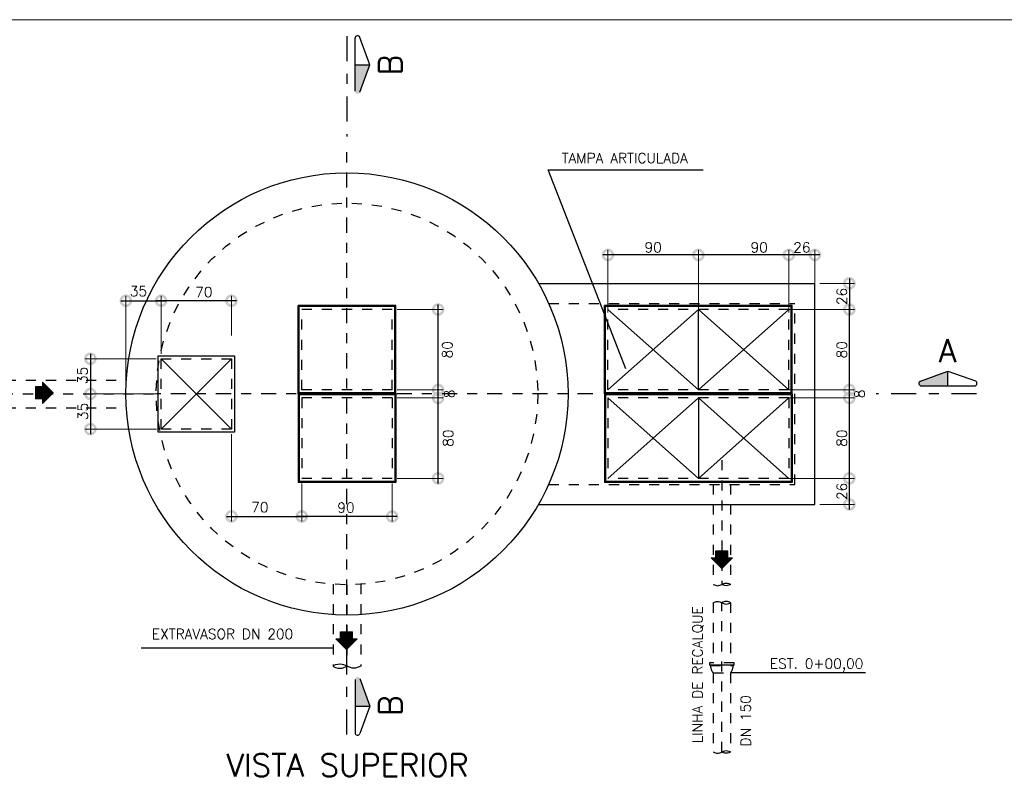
# Model space of a CAD drawing. Header units: millimetres. Extents: x 197878 to 197999, y 8707048 to 8707095.
# Tile 20 of 36: x 197884 to 197894, y 8707078 to 8707086. Entities that reach past the tile are written whole.
import ezdxf
from ezdxf.enums import TextEntityAlignment as Align

# ---------------------------------------------------------------- set-up
doc = ezdxf.new("R2010")
doc.units = ezdxf.units.MM
doc.header["$LTSCALE"] = 0.1
for name, pattern in [('DASHDOT', [1, 0.5, -0.25, 0, -0.25]), ('DASHDOTX2', [2, 1, -0.5, 0, -0.5]), ('HIDDEN', [0.375, 0.25, -0.125])]:
    doc.linetypes.add(name, pattern=pattern)
doc.layers.get('Defpoints').update_dxf_attribs({"lineweight": 9})
for name, color, linetype in [('BAR-EIXOS', 7, 'DASHDOT'), ('BAR-PECAS', 2, 'Continuous'), ('COTAS', 7, 'Continuous'), ('DIM', 7, 'Continuous'), ('EIXO', 7, 'DASHDOT'), ('ESTRUTURA', 5, 'Continuous'), ('LIMHATRA', 2, 'HIDDEN'), ('PAREDE', 5, 'Continuous'), ('RELAÇÀO', 2, 'Continuous'), ('TAMPA', 3, 'Continuous'), ('TEXTO', 2, 'Continuous')]:
    doc.layers.add(name, color=color, linetype=linetype)
doc.layers.add('PADRÃO', color=7, linetype='Continuous', lineweight=9)
doc.styles.add('ROMAND', font='ROMANS.SHX', dxfattribs={"oblique": 15, "height": 800})
doc.styles.add('romans', font='romans.shx')
doc.dimstyles.get("Standard").update_dxf_attribs({"dimtxt": 0.1, "dimasz": 0.2, "dimexe": 0.05, "dimexo": 0.05, "dimgap": 0.025, "dimtad": 1, "dimtoh": 1, "dimdec": 0, "dimlfac": 100, "dimzin": 0, "dimdsep": 46, "dimtxsty": 'romans', "dimblk1": 'DOTSMALL', "dimblk2": 'DOTSMALL', "dimsah": 1, "dimcen": 0.3, "dimdle": 0.05, "dimclrd": 7, "dimclre": 7, "dimclrt": 2, "dimazin": 0, "dimtfac": 1, "dimtdec": 0, "dimtmove": 2, "dimatfit": 3, "dimldrblk": 'DOTSMALL', "dimfxl": 0, "dimtolj": 1, "dimtzin": 0, "dimlwe": 5, "dimarcsym": 0})

# ---------------------------------------------------------------- blocks, each defined once
blk = doc.blocks.new('_DOTSMALL')
at = {"color": 0, "linetype": 'ByBlock', "const_width": 0.5}
blk.add_lwpolyline([(-0.0625, 0, 1), (0.0625, 0, 1)], format="xyb", close=True, dxfattribs=at)
blk = doc.blocks.new('*D91')
at = {"layer": 'Defpoints', "color": 0, "linetype": 'Continuous'}
for p in [(197891.207, 8707083.3532), (197891.207, 8707082.7302), (197892.107, 8707082.7302)]:
    blk.add_point(p, dxfattribs=at)
at = {"layer": 'DIM', "color": 7, "linetype": 'Continuous', "lineweight": 5}
for p, q in [((197891.207, 8707082.7802), (197891.207, 8707083.4032)), ((197892.107, 8707082.7802), (197892.107, 8707083.4032))]:
    blk.add_line(p, q, dxfattribs=at)
at = {"layer": 'DIM', "color": 7, "linetype": 'Continuous', "lineweight": -2}
blk.add_line((197892.157, 8707083.3532), (197891.157, 8707083.3532), dxfattribs=at)
at = {"layer": 'DIM', "color": 7, "linetype": 'Continuous', "lineweight": -2, "xscale": 0.2, "yscale": 0.2, "zscale": 0.2, "rotation": 180}
blk.add_blockref('_DOTSMALL', (197891.207, 8707083.3532), dxfattribs=at)
at = {"layer": 'DIM', "color": 7, "linetype": 'Continuous', "lineweight": -2, "xscale": 0.2, "yscale": 0.2, "zscale": 0.2}
blk.add_blockref('_DOTSMALL', (197892.107, 8707083.3532), dxfattribs=at)
at = {"layer": 'DIM', "color": 2, "linetype": 'Continuous', "insert": (197891.812, 8707083.4282), "char_height": 0.1, "attachment_point": 5, "style": 'romans'}
blk.add_mtext('\\A1;90', dxfattribs=at)
blk = doc.blocks.new('*D92')
at = {"layer": 'Defpoints', "color": 0, "linetype": 'Continuous'}
for p in [(197890.307, 8707083.3532), (197890.307, 8707082.7302), (197891.207, 8707082.7302)]:
    blk.add_point(p, dxfattribs=at)
at = {"layer": 'DIM', "color": 7, "linetype": 'Continuous', "lineweight": 5}
blk.add_line((197890.307, 8707082.7802), (197890.307, 8707083.4032), dxfattribs=at)
at = {"layer": 'DIM', "color": 7, "linetype": 'Continuous', "lineweight": -2}
blk.add_line((197891.257, 8707083.3532), (197890.257, 8707083.3532), dxfattribs=at)
at = {"layer": 'DIM', "color": 7, "linetype": 'Continuous', "lineweight": -2, "xscale": 0.2, "yscale": 0.2, "zscale": 0.2, "rotation": 180}
blk.add_blockref('_DOTSMALL', (197890.307, 8707083.3532), dxfattribs=at)
at = {"layer": 'DIM', "color": 7, "linetype": 'Continuous', "lineweight": -2, "xscale": 0.2, "yscale": 0.2, "zscale": 0.2}
blk.add_blockref('_DOTSMALL', (197891.207, 8707083.3532), dxfattribs=at)
at = {"layer": 'DIM', "color": 2, "linetype": 'Continuous', "insert": (197890.757, 8707083.4282), "char_height": 0.1, "attachment_point": 5, "style": 'romans'}
blk.add_mtext('\\A1;90', dxfattribs=at)
blk = doc.blocks.new('*D93')
at = {"layer": 'Defpoints', "color": 0, "linetype": 'Continuous'}
for p in [(197892.0035, 8707081.9302), (197892.71, 8707081.9302), (197892.0035, 8707081.1302)]:
    blk.add_point(p, dxfattribs=at)
at = {"layer": 'DIM', "color": 7, "linetype": 'Continuous', "lineweight": 5}
for p, q in [((197892.0535, 8707081.9302), (197892.76, 8707081.9302)), ((197892.0535, 8707081.1302), (197892.76, 8707081.1302))]:
    blk.add_line(p, q, dxfattribs=at)
at = {"layer": 'DIM', "color": 7, "linetype": 'Continuous', "lineweight": -2}
blk.add_line((197892.71, 8707081.0802), (197892.71, 8707081.9802), dxfattribs=at)
at = {"layer": 'DIM', "color": 7, "linetype": 'Continuous', "lineweight": -2, "xscale": 0.2, "yscale": 0.2, "zscale": 0.2}
for p, rotation in [((197892.71, 8707081.9302), 90), ((197892.71, 8707081.1302), 270)]:
    blk.add_blockref('_DOTSMALL', p, dxfattribs=dict(at, rotation=rotation))
at = {"layer": 'DIM', "color": 2, "linetype": 'Continuous', "insert": (197892.635, 8707081.5302), "char_height": 0.1, "attachment_point": 5, "rotation": 90, "style": 'romans'}
blk.add_mtext('\\A1;80', dxfattribs=at)
blk = doc.blocks.new('*D94')
at = {"layer": 'Defpoints', "color": 0, "linetype": 'Continuous'}
for p in [(197892.0035, 8707082.0102), (197892.0035, 8707081.9302), (197892.71, 8707082.0102)]:
    blk.add_point(p, dxfattribs=at)
at = {"layer": 'DIM', "color": 7, "linetype": 'Continuous', "lineweight": -2}
blk.add_line((197892.71, 8707081.8802), (197892.71, 8707082.0602), dxfattribs=at)
at = {"layer": 'DIM', "color": 7, "linetype": 'Continuous', "lineweight": 5}
blk.add_line((197892.0535, 8707082.0102), (197892.76, 8707082.0102), dxfattribs=at)
at = {"layer": 'DIM', "color": 7, "linetype": 'Continuous', "lineweight": -2, "xscale": 0.2, "yscale": 0.2, "zscale": 0.2}
for p, rotation in [((197892.71, 8707082.0102), 90), ((197892.71, 8707081.9302), 270)]:
    blk.add_blockref('_DOTSMALL', p, dxfattribs=dict(at, rotation=rotation))
at = {"layer": 'DIM', "color": 2, "linetype": 'Continuous', "insert": (197892.8117, 8707081.9702), "char_height": 0.1, "attachment_point": 5, "rotation": 90, "style": 'romans'}
blk.add_mtext('\\A1;8', dxfattribs=at)
blk = doc.blocks.new('*D95')
at = {"layer": 'Defpoints', "color": 0, "linetype": 'Continuous'}
for p in [(197892.0035, 8707082.8102), (197892.71, 8707082.8102), (197892.0035, 8707082.0102)]:
    blk.add_point(p, dxfattribs=at)
at = {"layer": 'DIM', "color": 7, "linetype": 'Continuous', "lineweight": 5}
blk.add_line((197892.0535, 8707082.8102), (197892.76, 8707082.8102), dxfattribs=at)
at = {"layer": 'DIM', "color": 7, "linetype": 'Continuous', "lineweight": -2}
blk.add_line((197892.71, 8707081.9602), (197892.71, 8707082.8602), dxfattribs=at)
at = {"layer": 'DIM', "color": 7, "linetype": 'Continuous', "lineweight": -2, "xscale": 0.2, "yscale": 0.2, "zscale": 0.2}
for p, rotation in [((197892.71, 8707082.8102), 90), ((197892.71, 8707082.0102), 270)]:
    blk.add_blockref('_DOTSMALL', p, dxfattribs=dict(at, rotation=rotation))
at = {"layer": 'DIM', "color": 2, "linetype": 'Continuous', "insert": (197892.635, 8707082.4102), "char_height": 0.1, "attachment_point": 5, "rotation": 90, "style": 'romans'}
blk.add_mtext('\\A1;80', dxfattribs=at)
blk = doc.blocks.new('*D96')
at = {"layer": 'Defpoints', "color": 0, "linetype": 'Continuous'}
for p in [(197892.107, 8707083.3532), (197892.367, 8707082.8102), (197892.107, 8707082.7302)]:
    blk.add_point(p, dxfattribs=at)
at = {"layer": 'DIM', "color": 7, "linetype": 'Continuous', "lineweight": 5}
for p, q in [((197892.107, 8707082.7802), (197892.107, 8707083.4032)), ((197892.367, 8707082.8602), (197892.367, 8707083.4032))]:
    blk.add_line(p, q, dxfattribs=at)
at = {"layer": 'DIM', "color": 7, "linetype": 'Continuous', "lineweight": -2}
blk.add_line((197892.417, 8707083.3532), (197892.057, 8707083.3532), dxfattribs=at)
at = {"layer": 'DIM', "color": 7, "linetype": 'Continuous', "lineweight": -2, "xscale": 0.2, "yscale": 0.2, "zscale": 0.2, "rotation": 180}
blk.add_blockref('_DOTSMALL', (197892.107, 8707083.3532), dxfattribs=at)
at = {"layer": 'DIM', "color": 7, "linetype": 'Continuous', "lineweight": -2, "xscale": 0.2, "yscale": 0.2, "zscale": 0.2}
blk.add_blockref('_DOTSMALL', (197892.367, 8707083.3532), dxfattribs=at)
at = {"layer": 'DIM', "color": 2, "linetype": 'Continuous', "insert": (197892.237, 8707083.4282), "char_height": 0.1, "attachment_point": 5, "style": 'romans'}
blk.add_mtext('\\A1;26', dxfattribs=at)
blk = doc.blocks.new('*D97')
at = {"layer": 'Defpoints', "color": 0, "linetype": 'Continuous'}
for p in [(197892.367, 8707081.1302), (197892.71, 8707081.1302), (197892.367, 8707080.8702)]:
    blk.add_point(p, dxfattribs=at)
at = {"layer": 'DIM', "color": 7, "linetype": 'Continuous', "lineweight": 5}
for p, q in [((197892.417, 8707081.1302), (197892.76, 8707081.1302)), ((197892.417, 8707080.8702), (197892.76, 8707080.8702))]:
    blk.add_line(p, q, dxfattribs=at)
at = {"layer": 'DIM', "color": 7, "linetype": 'Continuous', "lineweight": -2}
blk.add_line((197892.71, 8707080.8202), (197892.71, 8707081.1802), dxfattribs=at)
at = {"layer": 'DIM', "color": 7, "linetype": 'Continuous', "lineweight": -2, "xscale": 0.2, "yscale": 0.2, "zscale": 0.2}
for p, rotation in [((197892.71, 8707081.1302), 90), ((197892.71, 8707080.8702), 270)]:
    blk.add_blockref('_DOTSMALL', p, dxfattribs=dict(at, rotation=rotation))
at = {"layer": 'DIM', "color": 2, "linetype": 'Continuous', "insert": (197892.635, 8707081.0002), "char_height": 0.1, "attachment_point": 5, "rotation": 90, "style": 'romans'}
blk.add_mtext('\\A1;26', dxfattribs=at)
blk = doc.blocks.new('*D98')
at = {"layer": 'Defpoints', "color": 0, "linetype": 'Continuous'}
for p in [(197892.367, 8707083.0702), (197892.367, 8707082.8102), (197892.71, 8707082.8102)]:
    blk.add_point(p, dxfattribs=at)
at = {"layer": 'DIM', "color": 7, "linetype": 'Continuous', "lineweight": -2}
blk.add_line((197892.71, 8707083.1202), (197892.71, 8707082.7602), dxfattribs=at)
at = {"layer": 'DIM', "color": 7, "linetype": 'Continuous', "lineweight": 5}
for p, q in [((197892.417, 8707083.0702), (197892.76, 8707083.0702)), ((197892.417, 8707082.8102), (197892.76, 8707082.8102))]:
    blk.add_line(p, q, dxfattribs=at)
at = {"layer": 'DIM', "color": 7, "linetype": 'Continuous', "lineweight": -2, "xscale": 0.2, "yscale": 0.2, "zscale": 0.2}
for p, rotation in [((197892.71, 8707083.0702), 90), ((197892.71, 8707082.8102), 270)]:
    blk.add_blockref('_DOTSMALL', p, dxfattribs=dict(at, rotation=rotation))
at = {"layer": 'DIM', "color": 2, "linetype": 'Continuous', "insert": (197892.635, 8707082.9402), "char_height": 0.1, "attachment_point": 5, "rotation": 90, "style": 'romans'}
blk.add_mtext('\\A1;26', dxfattribs=at)
blk = doc.blocks.new('A$C26ED7CE0')
for p, q in [((0.1061, 0), (0, 0.1061)), ((0.0461, 0.1061), (0, 0.1061)), ((0.1661, 0.1761), (0.0461, 0.1761)), ((0.0461, 0.1061), (0.0461, 0.1761)), ((0.1061, 0), (0.2121, 0.1061)), ((0.1661, 0.1061), (0.1661, 0.1761)), ((0.2121, 0.1061), (0.1661, 0.1061))]:
    blk.add_line(p, q)
at = {"color": 0}
for p, q in [((0.1066, 0.0005), (0.0011, 0.1061)), ((0.1084, 0.0023), (0.0046, 0.1061)), ((0.1101, 0.0041), (0.0081, 0.1061)), ((0.1119, 0.0058), (0.0117, 0.1061)), ((0.1137, 0.0076), (0.0152, 0.1061)), ((0.1154, 0.0094), (0.0188, 0.1061)), ((0.1172, 0.0111), (0.0223, 0.1061)), ((0.119, 0.0129), (0.0258, 0.1061)), ((0.1207, 0.0147), (0.0294, 0.1061)), ((0.1225, 0.0164), (0.0329, 0.1061)), ((0.1243, 0.0182), (0.0364, 0.1061)), ((0.1261, 0.02), (0.04, 0.1061)), ((0.1278, 0.0218), (0.0435, 0.1061)), ((0.1632, 0.0571), (0.0461, 0.1742)), ((0.1614, 0.0553), (0.0461, 0.1707)), ((0.1596, 0.0536), (0.0461, 0.1671)), ((0.1579, 0.0518), (0.0461, 0.1636)), ((0.1561, 0.05), (0.0461, 0.1601)), ((0.1543, 0.0483), (0.0461, 0.1565)), ((0.1526, 0.0465), (0.0461, 0.153)), ((0.1508, 0.0447), (0.0461, 0.1495)), ((0.149, 0.043), (0.0461, 0.1459)), ((0.1473, 0.0412), (0.0461, 0.1424)), ((0.1455, 0.0394), (0.0461, 0.1389)), ((0.1437, 0.0377), (0.0461, 0.1353)), ((0.142, 0.0359), (0.0461, 0.1318)), ((0.1402, 0.0341), (0.0461, 0.1283)), ((0.1384, 0.0324), (0.0461, 0.1247)), ((0.1367, 0.0306), (0.0461, 0.1212)), ((0.1349, 0.0288), (0.0461, 0.1176)), ((0.1331, 0.0271), (0.0461, 0.1141)), ((0.1314, 0.0253), (0.0461, 0.1106)), ((0.1296, 0.0235), (0.0461, 0.107)), ((0.1649, 0.0589), (0.0478, 0.1761)), ((0.1667, 0.0606), (0.0513, 0.1761)), ((0.1685, 0.0624), (0.0548, 0.1761)), ((0.1702, 0.0642), (0.0584, 0.1761)), ((0.172, 0.0659), (0.0619, 0.1761)), ((0.1738, 0.0677), (0.0654, 0.1761)), ((0.1755, 0.0695), (0.069, 0.1761)), ((0.1773, 0.0712), (0.0725, 0.1761)), ((0.1791, 0.073), (0.076, 0.1761)), ((0.1809, 0.0748), (0.0796, 0.1761)), ((0.1826, 0.0766), (0.0831, 0.1761)), ((0.1844, 0.0783), (0.0866, 0.1761)), ((0.1862, 0.0801), (0.0902, 0.1761)), ((0.1879, 0.0819), (0.0937, 0.1761)), ((0.1661, 0.1072), (0.0972, 0.1761)), ((0.1661, 0.1108), (0.1008, 0.1761)), ((0.1661, 0.1143), (0.1043, 0.1761)), ((0.1661, 0.1179), (0.1079, 0.1761)), ((0.1661, 0.1214), (0.1114, 0.1761)), ((0.1661, 0.1249), (0.1149, 0.1761)), ((0.1661, 0.1285), (0.1185, 0.1761)), ((0.1661, 0.132), (0.122, 0.1761)), ((0.1661, 0.1355), (0.1255, 0.1761)), ((0.1661, 0.1391), (0.1291, 0.1761)), ((0.1661, 0.1426), (0.1326, 0.1761)), ((0.1661, 0.1461), (0.1361, 0.1761)), ((0.1661, 0.1497), (0.1397, 0.1761)), ((0.1661, 0.1532), (0.1432, 0.1761)), ((0.1661, 0.1567), (0.1467, 0.1761)), ((0.1661, 0.1603), (0.1503, 0.1761)), ((0.1661, 0.1638), (0.1538, 0.1761)), ((0.1661, 0.1674), (0.1574, 0.1761)), ((0.1661, 0.1709), (0.1609, 0.1761)), ((0.1661, 0.1744), (0.1644, 0.1761)), ((0.1897, 0.0836), (0.1672, 0.1061)), ((0.1915, 0.0854), (0.1708, 0.1061)), ((0.1932, 0.0872), (0.1743, 0.1061)), ((0.195, 0.0889), (0.1779, 0.1061)), ((0.1968, 0.0907), (0.1814, 0.1061)), ((0.1985, 0.0925), (0.1849, 0.1061)), ((0.2003, 0.0942), (0.1885, 0.1061)), ((0.2021, 0.096), (0.192, 0.1061))]:
    blk.add_line(p, q, dxfattribs=at)
blk = doc.blocks.new('*D99')
at = {"layer": 'Defpoints', "color": 0, "linetype": 'Continuous'}
for p in [(197888.1595, 8707081.9302), (197888.6168, 8707081.9302), (197888.1595, 8707081.1302)]:
    blk.add_point(p, dxfattribs=at)
at = {"layer": 'DIM', "color": 7, "linetype": 'Continuous', "lineweight": 5}
for p, q in [((197888.2095, 8707081.9302), (197888.6668, 8707081.9302)), ((197888.2095, 8707081.1302), (197888.6668, 8707081.1302))]:
    blk.add_line(p, q, dxfattribs=at)
at = {"layer": 'DIM', "color": 7, "linetype": 'Continuous', "lineweight": -2}
blk.add_line((197888.6168, 8707081.0802), (197888.6168, 8707081.9802), dxfattribs=at)
at = {"layer": 'DIM', "color": 7, "linetype": 'Continuous', "lineweight": -2, "xscale": 0.2, "yscale": 0.2, "zscale": 0.2}
for p, rotation in [((197888.6168, 8707081.9302), 90), ((197888.6168, 8707081.1302), 270)]:
    blk.add_blockref('_DOTSMALL', p, dxfattribs=dict(at, rotation=rotation))
at = {"layer": 'DIM', "color": 2, "linetype": 'Continuous', "insert": (197888.717, 8707081.5302), "char_height": 0.1, "attachment_point": 5, "rotation": 90, "style": 'romans'}
blk.add_mtext('\\A1;80', dxfattribs=at)
blk = doc.blocks.new('*D100')
at = {"layer": 'Defpoints', "color": 0, "linetype": 'Continuous'}
for p in [(197888.1595, 8707082.0102), (197888.1595, 8707081.9302), (197888.6168, 8707082.0102)]:
    blk.add_point(p, dxfattribs=at)
at = {"layer": 'DIM', "color": 7, "linetype": 'Continuous', "lineweight": -2}
blk.add_line((197888.6168, 8707081.8802), (197888.6168, 8707082.0602), dxfattribs=at)
at = {"layer": 'DIM', "color": 7, "linetype": 'Continuous', "lineweight": 5}
blk.add_line((197888.2095, 8707082.0102), (197888.6668, 8707082.0102), dxfattribs=at)
at = {"layer": 'DIM', "color": 7, "linetype": 'Continuous', "lineweight": -2, "xscale": 0.2, "yscale": 0.2, "zscale": 0.2}
for p, rotation in [((197888.6168, 8707082.0102), 90), ((197888.6168, 8707081.9302), 270)]:
    blk.add_blockref('_DOTSMALL', p, dxfattribs=dict(at, rotation=rotation))
at = {"layer": 'DIM', "color": 2, "linetype": 'Continuous', "insert": (197888.7294, 8707081.9702), "char_height": 0.1, "attachment_point": 5, "rotation": 90, "style": 'romans'}
blk.add_mtext('\\A1;8', dxfattribs=at)
blk = doc.blocks.new('*D101')
at = {"layer": 'Defpoints', "color": 0, "linetype": 'Continuous'}
for p in [(197888.1595, 8707082.8102), (197888.6168, 8707082.8102), (197887.779, 8707082.0102)]:
    blk.add_point(p, dxfattribs=at)
at = {"layer": 'DIM', "color": 7, "linetype": 'Continuous', "lineweight": 5}
blk.add_line((197888.2095, 8707082.8102), (197888.6668, 8707082.8102), dxfattribs=at)
at = {"layer": 'DIM', "color": 7, "linetype": 'Continuous', "lineweight": -2}
blk.add_line((197888.6168, 8707081.9602), (197888.6168, 8707082.8602), dxfattribs=at)
at = {"layer": 'DIM', "color": 7, "linetype": 'Continuous', "lineweight": -2, "xscale": 0.2, "yscale": 0.2, "zscale": 0.2}
for p, rotation in [((197888.6168, 8707082.8102), 90), ((197888.6168, 8707082.0102), 270)]:
    blk.add_blockref('_DOTSMALL', p, dxfattribs=dict(at, rotation=rotation))
at = {"layer": 'DIM', "color": 2, "linetype": 'Continuous', "insert": (197888.7083, 8707082.4102), "char_height": 0.1, "attachment_point": 5, "rotation": 90, "style": 'romans'}
blk.add_mtext('\\A1;80', dxfattribs=at)
blk = doc.blocks.new('*D104')
at = {"layer": 'Defpoints', "color": 0, "linetype": 'Continuous'}
for p in [(197887.2595, 8707081.1302), (197888.1595, 8707081.1302), (197887.2595, 8707080.7504)]:
    blk.add_point(p, dxfattribs=at)
at = {"layer": 'DIM', "color": 7, "linetype": 'Continuous', "lineweight": 5}
for p, q in [((197887.2595, 8707081.0802), (197887.2595, 8707080.7004)), ((197888.1595, 8707081.0802), (197888.1595, 8707080.7004))]:
    blk.add_line(p, q, dxfattribs=at)
at = {"layer": 'DIM', "color": 7, "linetype": 'Continuous', "lineweight": -2}
blk.add_line((197888.2095, 8707080.7504), (197887.2095, 8707080.7504), dxfattribs=at)
at = {"layer": 'DIM', "color": 7, "linetype": 'Continuous', "lineweight": -2, "xscale": 0.2, "yscale": 0.2, "zscale": 0.2, "rotation": 180}
blk.add_blockref('_DOTSMALL', (197887.2595, 8707080.7504), dxfattribs=at)
at = {"layer": 'DIM', "color": 7, "linetype": 'Continuous', "lineweight": -2, "xscale": 0.2, "yscale": 0.2, "zscale": 0.2}
blk.add_blockref('_DOTSMALL', (197888.1595, 8707080.7504), dxfattribs=at)
at = {"layer": 'DIM', "color": 2, "linetype": 'Continuous', "insert": (197887.6995, 8707080.8392), "char_height": 0.1, "attachment_point": 5, "style": 'romans'}
blk.add_mtext('\\A1;90', dxfattribs=at)
blk = doc.blocks.new('*D102')
at = {"layer": 'Defpoints', "color": 0, "linetype": 'Continuous'}
for p in [(197885.8595, 8707082.8974), (197886.5595, 8707082.5031), (197885.8595, 8707082.3306)]:
    blk.add_point(p, dxfattribs=at)
at = {"layer": 'DIM', "color": 7, "linetype": 'Continuous', "lineweight": -2}
blk.add_line((197886.6095, 8707082.8974), (197885.8095, 8707082.8974), dxfattribs=at)
at = {"layer": 'DIM', "color": 7, "linetype": 'Continuous', "lineweight": 5}
for p, q in [((197885.8595, 8707082.3806), (197885.8595, 8707082.9474)), ((197886.5595, 8707082.5531), (197886.5595, 8707082.9474))]:
    blk.add_line(p, q, dxfattribs=at)
at = {"layer": 'DIM', "color": 7, "linetype": 'Continuous', "lineweight": -2, "xscale": 0.2, "yscale": 0.2, "zscale": 0.2, "rotation": 180}
blk.add_blockref('_DOTSMALL', (197885.8595, 8707082.8974), dxfattribs=at)
at = {"layer": 'DIM', "color": 7, "linetype": 'Continuous', "lineweight": -2, "xscale": 0.2, "yscale": 0.2, "zscale": 0.2}
blk.add_blockref('_DOTSMALL', (197886.5595, 8707082.8974), dxfattribs=at)
at = {"layer": 'DIM', "color": 2, "linetype": 'Continuous', "insert": (197886.2845, 8707082.9837), "char_height": 0.1, "attachment_point": 5, "style": 'romans'}
blk.add_mtext('\\A1;70', dxfattribs=at)
blk = doc.blocks.new('*D105')
at = {"layer": 'Defpoints', "color": 0, "linetype": 'Continuous'}
for p in [(197885.8595, 8707082.3202), (197885.1551, 8707081.9702), (197885.8652, 8707081.9702)]:
    blk.add_point(p, dxfattribs=at)
at = {"layer": 'DIM', "color": 7, "linetype": 'Continuous', "lineweight": 5}
for p, q in [((197885.8095, 8707082.3202), (197885.1051, 8707082.3202)), ((197885.8152, 8707081.9702), (197885.1051, 8707081.9702))]:
    blk.add_line(p, q, dxfattribs=at)
at = {"layer": 'DIM', "color": 7, "linetype": 'Continuous', "lineweight": -2}
blk.add_line((197885.1551, 8707082.3702), (197885.1551, 8707081.9202), dxfattribs=at)
at = {"layer": 'DIM', "color": 7, "linetype": 'Continuous', "lineweight": -2, "xscale": 0.2, "yscale": 0.2, "zscale": 0.2}
for p, rotation in [((197885.1551, 8707082.3202), 90), ((197885.1551, 8707081.9702), 270)]:
    blk.add_blockref('_DOTSMALL', p, dxfattribs=dict(at, rotation=rotation))
at = {"layer": 'DIM', "color": 2, "linetype": 'Continuous', "insert": (197885.0768, 8707082.1542), "char_height": 0.1, "attachment_point": 5, "rotation": 90, "style": 'romans'}
blk.add_mtext('\\A1;35', dxfattribs=at)
blk = doc.blocks.new('*D106')
at = {"layer": 'Defpoints', "color": 0, "linetype": 'Continuous'}
for p in [(197885.8595, 8707081.9702), (197885.1551, 8707081.6202), (197885.8652, 8707081.6202)]:
    blk.add_point(p, dxfattribs=at)
at = {"layer": 'DIM', "color": 7, "linetype": 'Continuous', "lineweight": -2}
blk.add_line((197885.1551, 8707082.0202), (197885.1551, 8707081.5702), dxfattribs=at)
at = {"layer": 'DIM', "color": 7, "linetype": 'Continuous', "lineweight": 5}
for p, q in [((197885.8095, 8707081.9702), (197885.1051, 8707081.9702)), ((197885.8152, 8707081.6202), (197885.1051, 8707081.6202))]:
    blk.add_line(p, q, dxfattribs=at)
at = {"layer": 'DIM', "color": 7, "linetype": 'Continuous', "lineweight": -2, "xscale": 0.2, "yscale": 0.2, "zscale": 0.2}
for p, rotation in [((197885.1551, 8707081.9702), 90), ((197885.1551, 8707081.6202), 270)]:
    blk.add_blockref('_DOTSMALL', p, dxfattribs=dict(at, rotation=rotation))
at = {"layer": 'DIM', "color": 2, "linetype": 'Continuous', "insert": (197885.0801, 8707081.7952), "char_height": 0.1, "attachment_point": 5, "rotation": 90, "style": 'romans'}
blk.add_mtext('\\A1;35', dxfattribs=at)
blk = doc.blocks.new('*D103')
at = {"layer": 'Defpoints', "color": 0, "linetype": 'Continuous'}
for p in [(197885.8595, 8707082.8974), (197885.8595, 8707082.3202), (197885.5095, 8707081.9702)]:
    blk.add_point(p, dxfattribs=at)
at = {"layer": 'DIM', "color": 7, "linetype": 'Continuous', "lineweight": -2}
blk.add_line((197885.4595, 8707082.8974), (197885.9095, 8707082.8974), dxfattribs=at)
at = {"layer": 'DIM', "color": 7, "linetype": 'Continuous', "lineweight": 5}
for p, q in [((197885.5095, 8707082.0202), (197885.5095, 8707082.9474)), ((197885.8595, 8707082.3702), (197885.8595, 8707082.9474))]:
    blk.add_line(p, q, dxfattribs=at)
at = {"layer": 'DIM', "color": 7, "linetype": 'Continuous', "lineweight": -2, "xscale": 0.2, "yscale": 0.2, "zscale": 0.2, "rotation": 180}
blk.add_blockref('_DOTSMALL', (197885.5095, 8707082.8974), dxfattribs=at)
at = {"layer": 'DIM', "color": 7, "linetype": 'Continuous', "lineweight": -2, "xscale": 0.2, "yscale": 0.2, "zscale": 0.2}
blk.add_blockref('_DOTSMALL', (197885.8595, 8707082.8974), dxfattribs=at)
at = {"layer": 'DIM', "color": 2, "linetype": 'Continuous', "insert": (197885.6339, 8707082.9924), "char_height": 0.1, "attachment_point": 5, "style": 'romans'}
blk.add_mtext('\\A1;35', dxfattribs=at)
blk = doc.blocks.new('*D107')
at = {"layer": 'Defpoints', "color": 0}
for p in [(197886.5595, 8707081.6202), (197887.2595, 8707081.1302), (197887.2595, 8707080.7517)]:
    blk.add_point(p, dxfattribs=at)
at = {"layer": 'DIM', "color": 7, "lineweight": 5}
for p, q in [((197886.5595, 8707081.5702), (197886.5595, 8707080.7017)), ((197887.2595, 8707081.0802), (197887.2595, 8707080.7017))]:
    blk.add_line(p, q, dxfattribs=at)
at = {"layer": 'DIM', "color": 7, "lineweight": -2}
blk.add_line((197886.5095, 8707080.7517), (197887.3095, 8707080.7517), dxfattribs=at)
at = {"layer": 'DIM', "color": 7, "lineweight": -2, "xscale": 0.2, "yscale": 0.2, "zscale": 0.2, "rotation": 180}
blk.add_blockref('_DOTSMALL', (197886.5595, 8707080.7517), dxfattribs=at)
at = {"layer": 'DIM', "color": 7, "lineweight": -2, "xscale": 0.2, "yscale": 0.2, "zscale": 0.2}
blk.add_blockref('_DOTSMALL', (197887.2595, 8707080.7517), dxfattribs=at)
at = {"layer": 'DIM', "color": 2, "insert": (197886.8417, 8707080.8425), "char_height": 0.1, "attachment_point": 5, "style": 'romans'}
blk.add_mtext('\\A1;70', dxfattribs=at)

msp = doc.modelspace()

# ---------------------------------------------------------------- hatches: boundary and pattern name
at = {"layer": 'RELAÇÀO', "ltscale": 0.2}
for points in [[(197887.78973, 8707085.24591), (197887.93596, 8707085.2458), (197887.83804, 8707084.97344, -0.8411282), (197887.78952, 8707084.98191)], [(197893.69132, 8707082.05041), (197893.6912, 8707082.19664), (197893.41884, 8707082.09872, 0.8411282), (197893.42732, 8707082.0502)], [(197887.78973, 8707078.86477), (197887.93596, 8707078.86489), (197887.83804, 8707079.13725, 0.8411282), (197887.78952, 8707079.12878)]]:
    msp.add_hatch(color=2, dxfattribs=at).paths.add_polyline_path(points)

# ---------------------------------------------------------------- linework, layer by layer
at = {"layer": 'BAR-EIXOS'}
for p, q in [((197882.88452, 8707081.9702), (197885.88452, 8707081.9702)), ((197891.44043, 8707081.3102), (197891.44043, 8707080.0746)), ((197887.70952, 8707080.0702), (197887.70952, 8707079.26089)), ((197891.44043, 8707078.40833), (197891.44043, 8707079.89364))]:
    msp.add_line(p, q, dxfattribs=at)
at = {"layer": 'BAR-PECAS', "linetype": 'HIDDEN', "ltscale": 4}
for p, q in [((197883.31366, 8707082.1072), (197885.51378, 8707082.1072)), ((197883.31366, 8707081.8332), (197885.51378, 8707081.8332)), ((197891.35543, 8707081.0702), (197891.35543, 8707080.0746)), ((197891.52543, 8707081.0702), (197891.52543, 8707080.0746)), ((197887.57252, 8707080.07855), (197887.57252, 8707079.26089)), ((197887.84652, 8707080.07855), (197887.84652, 8707079.26089)), ((197891.35543, 8707079.89204), (197891.35543, 8707079.29414)), ((197891.52543, 8707079.89204), (197891.52543, 8707079.29414)), ((197891.32753, 8707079.26728), (197891.55333, 8707079.26728)), ((197891.35543, 8707079.19364), (197891.35543, 8707078.40833)), ((197891.52543, 8707079.19364), (197891.52543, 8707078.40833))]:
    msp.add_line(p, q, dxfattribs=at)
at = {"layer": 'BAR-PECAS'}
msp.add_line((197891.31893, 8707079.27589), (197891.56193, 8707079.27589), dxfattribs=at)
at = {"layer": 'BAR-PECAS', "linetype": 'HIDDEN', "ltscale": 4}
msp.add_lwpolyline([(197891.56193, 8707079.29414), (197891.31893, 8707079.29414), (197891.31893, 8707079.27589), (197891.32753, 8707079.26728, 0.1792226), (197891.35543, 8707079.19364), (197891.52543, 8707079.19364, 0.1792226), (197891.55333, 8707079.26728), (197891.56193, 8707079.27589)], format="xyb", close=True, dxfattribs=at)
at = {"layer": 'BAR-PECAS', "ltscale": 4}
for points in [[(197891.35543, 8707080.0746), (197891.39793, 8707080.06219), (197891.44043, 8707080.0746), (197891.48293, 8707080.087), (197891.52543, 8707080.0746), (197891.48293, 8707080.06219), (197891.44043, 8707080.0746)], [(197891.35543, 8707079.89204), (197891.39793, 8707079.90445), (197891.44043, 8707079.89204), (197891.48293, 8707079.87963), (197891.52543, 8707079.89204), (197891.48293, 8707079.90445), (197891.44043, 8707079.89204)], [(197887.84652, 8707079.26089), (197887.77802, 8707079.24089), (197887.70952, 8707079.26089), (197887.64102, 8707079.28089), (197887.57252, 8707079.26089), (197887.64102, 8707079.24089), (197887.70952, 8707079.26089)], [(197891.35543, 8707078.40833), (197891.39793, 8707078.39592), (197891.44043, 8707078.40833), (197891.48293, 8707078.42074), (197891.52543, 8707078.40833), (197891.48293, 8707078.39592), (197891.44043, 8707078.40833)]]:
    msp.add_spline(points, degree=3, dxfattribs=at)
at = {"layer": 'EIXO', "color": 1, "linetype": 'DASHDOTX2', "ltscale": 2.5}
for p, q in [((197887.70952, 8707085.53085), (197887.70952, 8707084.53085)), ((197893.97626, 8707081.9702), (197892.97626, 8707081.9702)), ((197887.70952, 8707078.57984), (197887.70952, 8707079.57984))]:
    msp.add_line(p, q, dxfattribs=at)
at = {"layer": 'EIXO', "ltscale": 3}
for p, q in [((197887.70952, 8707079.52443), (197887.70952, 8707084.41597)), ((197890.15529, 8707081.9702), (197885.81276, 8707081.9702))]:
    msp.add_line(p, q, dxfattribs=at)
at = {"layer": 'ESTRUTURA'}
msp.add_line((197892.367, 8707081.8502), (197892.367, 8707081.9302), dxfattribs=at)
at = {"layer": 'LIMHATRA', "ltscale": 3.5}
for p, q in [((197889.717, 8707082.8702), (197892.167, 8707082.8702)), ((197892.167, 8707081.0702), (197892.167, 8707082.8702)), ((197889.717, 8707081.0702), (197892.167, 8707081.0702))]:
    msp.add_line(p, q, dxfattribs=at)
msp.add_circle((197887.70952, 8707081.9702), 1.9, dxfattribs=at)
at = {"layer": 'PADRÃO', "color": 9}
msp.add_lwpolyline([(197878.46052, 8707059.99407), (197929.44011, 8707059.99407), (197929.44011, 8707085.69407), (197878.46052, 8707085.69407)], close=True, dxfattribs=at)
at = {"layer": 'PAREDE', "color": 6}
for p, q in [((197889.61477, 8707083.0702), (197892.367, 8707083.0702)), ((197892.367, 8707080.8702), (197892.367, 8707083.0702)), ((197889.61477, 8707080.8702), (197892.367, 8707080.8702))]:
    msp.add_line(p, q, dxfattribs=at)
msp.add_circle((197887.70952, 8707081.9702), 2.2, dxfattribs=at)
at = {"layer": 'RELAÇÀO', "color": 2}
for p, q in [((197887.78952, 8707084.98191), (197887.78994, 8707085.50991)), ((197887.93596, 8707085.2458), (197887.83848, 8707085.51831)), ((197887.78973, 8707085.24591), (197887.93596, 8707085.2458)), ((197887.83804, 8707084.97344), (197887.93596, 8707085.2458)), ((197893.41884, 8707082.09872), (197893.6912, 8707082.19664)), ((197893.69132, 8707082.05041), (197893.6912, 8707082.19664)), ((197893.6912, 8707082.19664), (197893.96372, 8707082.09917)), ((197893.42732, 8707082.0502), (197893.95532, 8707082.05063)), ((197887.78952, 8707079.12878), (197887.78994, 8707078.60077)), ((197887.83804, 8707079.13725), (197887.93596, 8707078.86489)), ((197887.78973, 8707078.86477), (197887.93596, 8707078.86489)), ((197887.93596, 8707078.86489), (197887.83848, 8707078.59237))]:
    msp.add_line(p, q, dxfattribs=at)
at = {"layer": 'RELAÇÀO', "color": 3}
for p, q in [((197887.57252, 8707079.44194), (197885.66099, 8707079.44194)), ((197892.87102, 8707079.19364), (197891.52543, 8707079.19364))]:
    msp.add_line(p, q, dxfattribs=at)
msp.add_lwpolyline([(197890.48564, 8707082.22), (197889.71091, 8707084.20003), (197891.25575, 8707084.20003)], dxfattribs=at)
at = {"layer": 'RELAÇÀO', "color": 2}
for centre, start, end in [((197887.81496, 8707085.50986), 19.773913, 180.046458), ((197893.4273, 8707082.0752), 109.773913, 270.046458), ((197893.95527, 8707082.07564), 269.953542, 70.226087), ((197887.81496, 8707078.60083), 179.953542, 340.226087)]:
    msp.add_arc(centre, 0.025, start, end, dxfattribs=at)
at = {"layer": 'TAMPA', "color": 7, "linetype": 'Continuous'}
for p, q in [((197888.19452, 8707082.8502), (197887.22452, 8707082.8502)), ((197887.22452, 8707081.9702), (197887.22452, 8707082.8502)), ((197888.18452, 8707082.8402), (197887.23452, 8707082.8402)), ((197887.23452, 8707081.9802), (197887.23452, 8707082.8402)), ((197888.18452, 8707081.9802), (197888.18452, 8707082.8402)), ((197888.19452, 8707081.9702), (197888.19452, 8707082.8502)), ((197890.272, 8707081.9702), (197890.272, 8707082.8502)), ((197892.142, 8707082.8502), (197890.272, 8707082.8502)), ((197890.282, 8707081.9802), (197890.282, 8707082.8402)), ((197892.132, 8707082.8402), (197890.282, 8707082.8402)), ((197891.207, 8707082.0102), (197891.207, 8707082.8102)), ((197892.132, 8707081.9802), (197892.132, 8707082.8402)), ((197892.142, 8707081.9702), (197892.142, 8707082.8502)), ((197888.19452, 8707081.9702), (197887.22452, 8707081.9702)), ((197887.22452, 8707081.9702), (197887.22452, 8707081.0902)), ((197888.18452, 8707081.9802), (197887.23452, 8707081.9802)), ((197888.18452, 8707081.9602), (197887.23452, 8707081.9602)), ((197887.23452, 8707081.9602), (197887.23452, 8707081.1002)), ((197888.18452, 8707081.9602), (197888.18452, 8707081.1002)), ((197888.19452, 8707081.9702), (197888.19452, 8707081.0902)), ((197892.142, 8707081.9702), (197890.272, 8707081.9702)), ((197890.272, 8707081.9702), (197890.272, 8707081.0902)), ((197892.142, 8707081.9702), (197890.272, 8707081.9702)), ((197892.132, 8707081.9802), (197890.282, 8707081.9802)), ((197890.282, 8707081.9602), (197890.282, 8707081.1002)), ((197892.132, 8707081.9602), (197890.282, 8707081.9602)), ((197891.207, 8707081.9302), (197891.207, 8707081.1302)), ((197892.132, 8707081.9602), (197892.132, 8707081.1002)), ((197892.142, 8707081.9702), (197892.142, 8707081.0902)), ((197888.19452, 8707081.0902), (197887.22452, 8707081.0902)), ((197888.18452, 8707081.1002), (197887.23452, 8707081.1002)), ((197892.142, 8707081.0902), (197890.272, 8707081.0902)), ((197892.132, 8707081.1002), (197890.282, 8707081.1002))]:
    msp.add_line(p, q, dxfattribs=at)
at = {"layer": 'TAMPA', "linetype": 'HIDDEN', "ltscale": 2}
for p, q in [((197888.15952, 8707082.8102), (197887.25952, 8707082.8102)), ((197887.25952, 8707082.0102), (197887.25952, 8707082.8102)), ((197888.15952, 8707082.0102), (197888.15952, 8707082.8102)), ((197892.107, 8707082.8102), (197890.307, 8707082.8102)), ((197890.307, 8707082.0102), (197890.307, 8707082.8102)), ((197892.107, 8707082.0102), (197892.107, 8707082.8102)), ((197888.15952, 8707082.0102), (197887.25952, 8707082.0102)), ((197888.15952, 8707081.9302), (197887.25952, 8707081.9302)), ((197887.25952, 8707081.9302), (197887.25952, 8707081.1302)), ((197888.15952, 8707081.9302), (197888.15952, 8707081.1302)), ((197892.107, 8707082.0102), (197890.307, 8707082.0102)), ((197892.107, 8707081.9302), (197890.307, 8707081.9302)), ((197890.307, 8707081.9302), (197890.307, 8707081.1302)), ((197892.107, 8707081.9302), (197892.107, 8707081.1302)), ((197888.15952, 8707081.1302), (197887.25952, 8707081.1302)), ((197892.107, 8707081.1302), (197890.307, 8707081.1302))]:
    msp.add_line(p, q, dxfattribs=at)
at = {"layer": 'TAMPA', "color": 9, "linetype": 'Continuous'}
for p, q in [((197890.307, 8707082.8102), (197891.207, 8707082.0102)), ((197891.207, 8707082.8102), (197890.307, 8707082.0102)), ((197891.207, 8707082.0102), (197892.107, 8707082.8102)), ((197891.207, 8707082.8102), (197892.107, 8707082.0102)), ((197885.85952, 8707082.3202), (197886.55952, 8707081.6202)), ((197886.55952, 8707082.3202), (197885.85952, 8707081.6202)), ((197890.307, 8707081.1302), (197891.207, 8707081.9302)), ((197891.207, 8707081.1302), (197890.307, 8707081.9302)), ((197891.207, 8707081.9302), (197892.107, 8707081.1302)), ((197891.207, 8707081.1302), (197892.107, 8707081.9302))]:
    msp.add_line(p, q, dxfattribs=at)
at = {"layer": 'TAMPA', "color": 7, "linetype": 'Continuous'}
msp.add_lwpolyline([(197886.58952, 8707081.5902), (197885.82952, 8707081.5902), (197885.82952, 8707082.3502), (197886.58952, 8707082.3502)], close=True, dxfattribs=at)
at = {"layer": 'TAMPA', "linetype": 'HIDDEN', "ltscale": 2}
msp.add_lwpolyline([(197886.55952, 8707081.6202), (197885.85952, 8707081.6202), (197885.85952, 8707082.3202), (197886.55952, 8707082.3202)], close=True, dxfattribs=at)

# ---------------------------------------------------------------- block references
at = {"layer": 'COTAS', "rotation": 90}
msp.add_blockref('A$C26ED7CE0', (197884.78595, 8707081.8745), dxfattribs=at)
at = {"layer": 'COTAS', "xscale": -1}
for p in [(197891.54649, 8707080.2326), (197887.81202, 8707079.42714)]:
    msp.add_blockref('A$C26ED7CE0', p, dxfattribs=at)

# ---------------------------------------------------------------- texts
at = {"layer": 'BAR-PECAS', "linetype": 'HIDDEN', "ltscale": 4, "style": 'romans'}
msp.add_text('LINHA DE RECALQUE', height=0.1, rotation=90, dxfattribs=at).set_placement((197891.24838, 8707079.1766), align=Align.CENTER)
at = {"layer": 'TEXTO', "color": 5, "style": 'romans'}
for p in [(197888.14092, 8707085.24229), (197888.14092, 8707078.8684)]:
    msp.add_text('B', height=0.23, rotation=90, dxfattribs=at).set_placement(p, align=Align.MIDDLE)
at = {"layer": 'TEXTO', "style": 'romans'}
for s, p in [('TAMPA ARTICULADA', (197890.47383, 8707084.26738)), ('EXTRAVASOR DN 200', (197886.47106, 8707079.53131))]:
    msp.add_text(s, height=0.1, dxfattribs=at).set_placement(p, align=Align.CENTER)
at = {"layer": 'TEXTO', "color": 5, "style": 'romans'}
msp.add_text('A', height=0.23, dxfattribs=at).set_placement((197893.6877, 8707082.40161), align=Align.MIDDLE)
at = {"layer": 'TEXTO', "style": 'romans'}
for s, rotation, p in [('EST. 0+00,00', 360, (197892.38364, 8707079.23713)), ('DN 150', 90, (197891.7281, 8707078.71784))]:
    msp.add_text(s, height=0.1, rotation=rotation, dxfattribs=at).set_placement(p, align=Align.CENTER)
at = {"layer": 'TEXTO', "color": 5, "ltscale": 0.3, "style": 'ROMAND'}
msp.add_text('VISTA SUPERIOR', height=0.225, dxfattribs=at).set_placement((197887.71638, 8707078.27679), align=Align.MIDDLE)

# ---------------------------------------------------------------- dimensions: what is measured, and where the dimension line sits
at = {"layer": 'DIM', "linetype": 'Continuous'}
for base, p1, p2, angle, picture, middle in [((197890.307, 8707083.35321), (197891.207, 8707082.7302), (197890.307, 8707082.7302), 180, '*D92', (197890.757, 8707083.42821)), ((197892.71002, 8707082.8102), (197892.00347, 8707082.0102), (197892.00347, 8707082.8102), 90, '*D95', (197892.63502, 8707082.4102))]:
    dim = msp.add_linear_dim(base=base, p1=p1, p2=p2, angle=angle, dimstyle='Standard', override={"dimse1": 1}, dxfattribs=at)
    dim.commit()
    dim.dimension.update_dxf_attribs({"geometry": picture, "text_midpoint": middle})
for base, p1, p2, angle, picture, middle in [((197891.207, 8707083.35321), (197892.107, 8707082.7302), (197891.207, 8707082.7302), 180, '*D91', (197891.812, 8707083.42821)), ((197885.85952, 8707082.89739), (197885.50952, 8707081.9702), (197885.85952, 8707082.3202), 180, '*D103', (197885.6339, 8707082.99239)), ((197885.85952, 8707082.89739), (197886.55952, 8707082.50307), (197885.85952, 8707082.33057), 180, '*D102', (197886.28446, 8707082.9837)), ((197885.15506, 8707081.9702), (197885.85952, 8707082.3202), (197885.86517, 8707081.9702), 270, '*D105', (197885.07682, 8707082.15425)), ((197888.61675, 8707081.9302), (197888.15952, 8707081.1302), (197888.15952, 8707081.9302), 90, '*D99', (197888.71699, 8707081.5302)), ((197887.25952, 8707080.7504), (197888.15952, 8707081.1302), (197887.25952, 8707081.1302), 180, '*D104', (197887.69946, 8707080.83923))]:
    dim = msp.add_linear_dim(base=base, p1=p1, p2=p2, angle=angle, dimstyle='Standard', dxfattribs=at)
    dim.commit()
    dim.dimension.update_dxf_attribs({"geometry": picture, "text_midpoint": middle, "dimtype": 160})
for base, p1, p2, angle, picture, middle in [((197892.107, 8707083.35321), (197892.367, 8707082.8102), (197892.107, 8707082.7302), 180, '*D96', (197892.237, 8707083.42821)), ((197892.71002, 8707082.8102), (197892.367, 8707083.0702), (197892.367, 8707082.8102), 90, '*D98', (197892.63502, 8707082.9402)), ((197885.15506, 8707081.6202), (197885.85952, 8707081.9702), (197885.86517, 8707081.6202), 270, '*D106', (197885.08006, 8707081.7952)), ((197892.71002, 8707081.9302), (197892.00347, 8707081.1302), (197892.00347, 8707081.9302), 90, '*D93', (197892.63502, 8707081.5302)), ((197892.71002, 8707081.1302), (197892.367, 8707080.8702), (197892.367, 8707081.1302), 90, '*D97', (197892.63502, 8707081.0002))]:
    dim = msp.add_linear_dim(base=base, p1=p1, p2=p2, angle=angle, dimstyle='Standard', dxfattribs=at)
    dim.commit()
    dim.dimension.update_dxf_attribs({"geometry": picture, "text_midpoint": middle})
for base, p1, p2, picture, middle in [((197888.61675, 8707082.8102), (197887.77903, 8707082.0102), (197888.15952, 8707082.8102), '*D101', (197888.7083, 8707082.4102)), ((197888.61675, 8707082.0102), (197888.15952, 8707081.9302), (197888.15952, 8707082.0102), '*D100', (197888.72943, 8707081.9702)), ((197892.71002, 8707082.0102), (197892.00347, 8707081.9302), (197892.00347, 8707082.0102), '*D94', (197892.81174, 8707081.9702))]:
    dim = msp.add_linear_dim(base=base, p1=p1, p2=p2, angle=90, dimstyle='Standard', override={"dimse1": 1}, dxfattribs=at)
    dim.commit()
    dim.dimension.update_dxf_attribs({"geometry": picture, "text_midpoint": middle, "dimtype": 160})
at = {"layer": 'DIM'}
dim = msp.add_linear_dim(base=(197887.25952, 8707080.75173), p1=(197886.55952, 8707081.6202), p2=(197887.25952, 8707081.1302), dimstyle='Standard', dxfattribs=at)
dim.commit()
dim.dimension.update_dxf_attribs({"geometry": '*D107', "text_midpoint": (197886.8417, 8707080.84247), "dimtype": 160})

doc.saveas('drawing.dxf')
